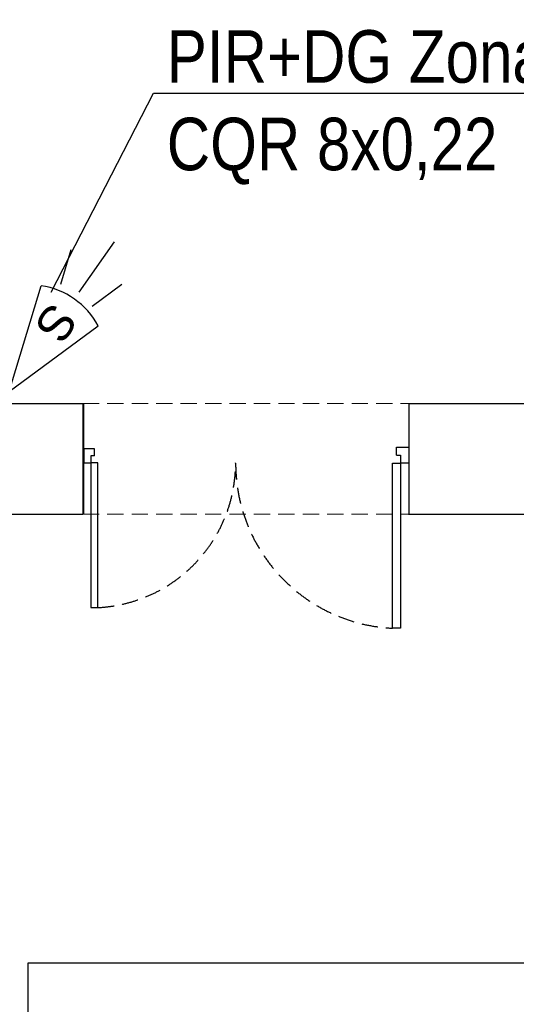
# Model space of a CAD drawing. Header units: millimetres. Extents: x -1662057 to -197461, y -941126 to 63888.
# Tile 194 of 209: x -1568507 to -1566221, y -296402 to -291872. Entities that reach past the tile are written whole.
import ezdxf
from ezdxf import colors
from ezdxf.entities.mleader import LeaderData, LeaderLine
from ezdxf.math import Vec2, Vec3

# ---------------------------------------------------------------- set-up
doc = ezdxf.new("R2010")
doc.units = ezdxf.units.MM
doc.linetypes.add('Dashed', pattern=[112.5, 75, -37.5])
for name, color, linetype in [('Apsardze', 5, 'CONTINUOUS'), ('Ar-Sienas.nojauc.', 7, 'CONTINUOUS'), ('hatch_mb', 7, 'CONTINUOUS'), ('sienas es', 7, 'CONTINUOUS'), ('VS AS', 7, 'CONTINUOUS')]:
    doc.layers.add(name, color=color, linetype=linetype)
doc.layers.add('VS_AS', color=5, linetype='CONTINUOUS', lineweight=25)
doc.styles.add('MKM_Arial narrow', font='ARIALN.TTF')
doc.styles.add('ROMANS', font='arial.ttf', dxfattribs={"width": 0.8, "oblique": 15})

# ---------------------------------------------------------------- blocks, each defined once
blk = doc.blocks.new('pir')
at = {"layer": 'Apsardze'}
for p, q in [((-512.1, 81.3), (-665.3, 132.8)), ((0, 0), (-457.2, 153.1)), ((-529.7, 0.7), (-797.4, 1.1)), ((0, 0), (-456.8, -151.6)), ((-512, -84.3), (-661.7, -134.9))]:
    blk.add_line(p, q, dxfattribs=at)
blk.add_arc((-150.6, 1.2), 342.2, 153.6522, 206.5245, dxfattribs=at)
blk = doc.blocks.new('_None')

msp = doc.modelspace()

# ---------------------------------------------------------------- linework, layer by layer
at = {"layer": 'Ar-Sienas.nojauc.', "color": 251, "linetype": 'Dashed', "lineweight": 18, "true_color": 0x636466}
for p, q in [((-1568216.22998, -293637.78808), (-1566716.22998, -293637.78808)), ((-1568216.46986, -294147.78808), (-1566716.46986, -294147.78808))]:
    msp.add_line(p, q, dxfattribs=at)
at = {"layer": 'hatch_mb', "color": 251, "linetype": 'Continuous', "true_color": 0x636466}
for p, q in [((-1568212.16021, -293845.99017), (-1568212.16021, -293911.03262)), ((-1568163.37837, -293845.99017), (-1568212.16021, -293845.99017)), ((-1568163.37837, -293878.5114), (-1568163.37837, -293845.99017)), ((-1566771.81549, -293839.18646), (-1566716.22998, -293839.18646)), ((-1566771.81549, -293876.24346), (-1566771.81549, -293839.18646)), ((-1566716.22998, -293839.18646), (-1566716.22998, -293913.30047)), ((-1568163.37837, -293878.5114), (-1568179.63898, -293878.5114)), ((-1568179.63898, -293878.5114), (-1568179.63898, -293911.03262)), ((-1566771.81549, -293876.24346), (-1566753.28698, -293876.24346)), ((-1566753.28698, -293876.24346), (-1566753.28698, -293913.30047)), ((-1568212.16021, -293911.03262), (-1568179.63898, -293911.03262)), ((-1568179.63898, -293911.03262), (-1568179.63898, -294576.92405)), ((-1568147.11776, -293911.03262), (-1568179.63898, -293911.03262)), ((-1568147.11776, -294576.92405), (-1568147.11776, -293911.03262)), ((-1566790.34399, -294672.06476), (-1566790.34399, -293913.30047)), ((-1566790.34399, -293913.30047), (-1566753.28698, -293913.30047)), ((-1566753.28698, -293913.30047), (-1566753.28698, -294672.06476)), ((-1566716.22998, -293913.30047), (-1566753.28698, -293913.30047)), ((-1568179.63898, -294576.92405), (-1568147.11776, -294576.92405)), ((-1566753.28698, -294672.06476), (-1566790.34399, -294672.06476))]:
    msp.add_line(p, q, dxfattribs=at)
at = {"layer": 'hatch_mb', "color": 251, "linetype": 'Dashed', "true_color": 0x636466}
for centre, radius, start, end in [((-1568179.63898, -293911.03262), 666.6851, 272.7960257, 0), ((-1566753.28698, -293913.30047), 759.66866, 180, 267.2039743)]:
    msp.add_arc(centre, radius, start, end, dxfattribs=at)
at = {"layer": 'sienas es', "color": 251, "linetype": 'Continuous', "true_color": 0x636466}
for p, q in [((-1568689.48073, -293637.78808), (-1568213.84292, -293637.78808)), ((-1568216.22998, -293638.37842), (-1568216.22998, -294148.37842)), ((-1568213.84292, -293637.78808), (-1568213.84292, -294148.37842)), ((-1566716.22998, -293637.78808), (-1566716.22998, -294140.37922)), ((-1566716.22998, -293637.78808), (-1565709.48073, -293637.78808)), ((-1566716.22998, -293640.50228), (-1566716.22998, -294150.50228)), ((-1571209.48073, -294147.78808), (-1568216.22998, -294147.78808)), ((-1566716.22998, -294147.78808), (-1565709.48073, -294147.78808))]:
    msp.add_line(p, q, dxfattribs=at)
at = {"layer": 'VS_AS', "color": 5}
msp.add_lwpolyline([(-1562790.3882, -294214.63431), (-1562963.79325, -294214.63431), (-1562963.79325, -296212.27067), (-1568469.00679, -296212.27067), (-1568469.00679, -302749.2665), (-1572856.02757, -302749.2665), (-1572856.02757, -302959.43568)], dxfattribs=at)

# ---------------------------------------------------------------- block references
at = {"layer": 'VS AS', "xscale": 1.0546875, "yscale": 1.0546875, "zscale": 1.0546875, "rotation": 234.8936326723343}
msp.add_blockref('pir', (-1568554.84834, -293582.29775), dxfattribs=at)

# ---------------------------------------------------------------- texts
at = {"layer": 'VS AS', "color": 5, "style": 'ROMANS'}
msp.add_text('S', height=158.20312, rotation=234.89363268, dxfattribs=at).set_placement((-1568361.23739, -293163.66601, 875.19667))

# ---------------------------------------------------------------- next in the draw order: leaders
at = {"layer": 'VS_AS', "color": 7}
ml = msp.add_multileader_mtext('Standard', dxfattribs=at)
ml.set_content('{\\C5;PIR+DG Zona 15. P3\\fArial Narrow|b0|i0|c186|p34;\\P}CQR 8x0,22', color=7, style='MKM_Arial narrow')
ml.set_leader_properties(color=256, linetype='ByLayer', lineweight=-1)
ml.set_arrow_properties(name='NONE')
ml.build(insert=Vec2(0, 0))
ml.multileader.update_dxf_attribs({"has_dogleg": 0, "text_left_attachment_type": 6, "text_right_attachment_type": 6, "dogleg_length": 0.36, "arrow_head_size": 90.58202})
ctx = ml.context
ctx.base_point, ctx.char_height, ctx.arrow_head_size, ctx.landing_gap_size, ctx.plane_origin = Vec3(-1567890.34957, -292210.56585), 241.552043, 90.58202, 60.38801, Vec3(-1562949.86618, -306924.58663)
ctx.left_attachment, ctx.right_attachment, ctx.attachment_type = 6, 6, 1
notes = []
notes.append((ctx, [(0, (1, 1, 0), (-1567890.70957, -292210.56585), (1, 0), 0.36, [(0, [(-1568362.6785, -293125.18136)], 0, [])])]))
ctx.mtext.insert, ctx.mtext.width, ctx.mtext.defined_height, ctx.mtext.flow_direction = Vec3(-1567829.96156, -291920.7034), 2555.3651324, 597.96664, 5
ctx.mtext.has_bg_fill, ctx.mtext.bg_color, ctx.mtext.bg_scale_factor, ctx.mtext.bg_transparency, ctx.mtext.use_window_bg_color = 1, -1073741824, 1.2, 0, 1
for ctx, leaders in notes:
    for number, flags, end, landing, length, lines in leaders:
        leader = LeaderData()
        leader.index, (leader.has_last_leader_line, leader.has_dogleg_vector, leader.attachment_direction) = number, flags
        leader.last_leader_point, leader.dogleg_vector, leader.dogleg_length = Vec3(end), Vec3(landing), length
        for number, points, colour, breaks in lines:
            line = LeaderLine()
            line.index, line.vertices, line.color, line.breaks = number, Vec3.list(points), colors.encode_raw_color(colour), breaks
            leader.lines.append(line)
        ctx.leaders.append(leader)

doc.saveas('drawing.dxf')
